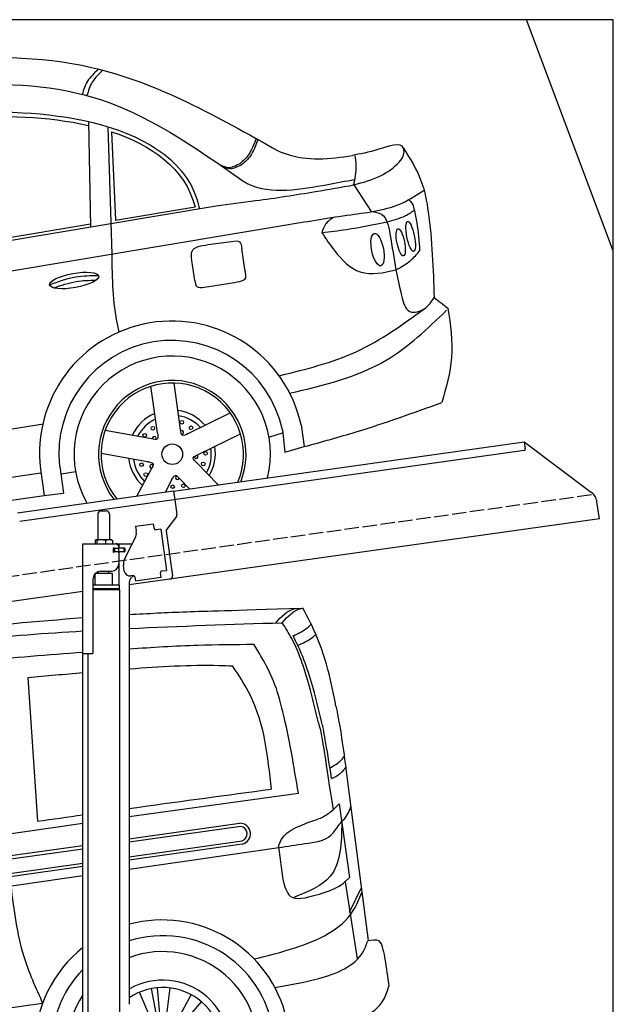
# Model space of a CAD drawing. Extents: x 199 to 6000, y -375 to 5550.
# Tile 4 of 4: x 3446 to 5500, y 2144 to 5550. Entities that reach past the tile are written whole.
import ezdxf

# ---------------------------------------------------------------- set-up
doc = ezdxf.new("R2010")
doc.units = 0
doc.header["$LTSCALE"] = 10
doc.header["$MEASUREMENT"] = 0
doc.linetypes.add('GEN3', pattern=[6.25, 5, -1.25])
doc.layers.get('0').update_dxf_attribs({"linetype": 'CONTINUOUS'})
for name, color, linetype in [('3', 6, 'GEN3'), ('CAR', 1, 'CONTINUOUS'), ('SICHTBARE_KANTEN_DIN_', 7, 'CONTINUOUS')]:
    doc.layers.add(name, color=color, linetype=linetype)
doc.layers.add('AM_0', color=7, linetype='CONTINUOUS', lineweight=30)

# ---------------------------------------------------------------- blocks, each defined once
blk = doc.blocks.new('Car Van')
at = {"layer": 'CAR'}
for p, q in [((23207.8, 5406.7), (23240.7, 4909.2)), ((24309.1, 5080.7), (24384.6, 4496)), ((23558.2, 4925.3), (24143.5, 5006)), ((24263.4, 4948.2), (24285.1, 4968.9)), ((24285.1, 4968.9), (24320.4, 4714.3)), ((21072.7, 4570.5), (23398.2, 4902.5)), ((23558.2, 4847.8), (23940, 4902.1)), ((23944.3, 4890.6), (23558.2, 4836.2)), ((23558.2, 4786), (23949.4, 4841.1)), ((23139.6, 4788.8), (23398.2, 4825.3)), ((23140.9, 4777.5), (23398.2, 4813.7)), ((23949.1, 4829.7), (23558.2, 4774.6)), ((23558.2, 4743.3), (24075.6, 4817.8)), ((24075.3, 4820.4), (24090, 4707.5)), ((23145.9, 4727.9), (23398.2, 4763.5)), ((23398.2, 4752.1), (23146.1, 4716.6)), ((23398.2, 4720.3), (21083.3, 4387.6)), ((24320.4, 4714.3), (24304.8, 4699.4)), ((24305, 4699.5), (24347.2, 4432.9)), ((24320.7, 4594.5), (24360.8, 4677)), ((23659.9, 4202.7), (23635.1, 4330.1)), ((23667.8, 4203.8), (23656.5, 4333.1)), ((23683.7, 4203.6), (23699.6, 4332.3)), ((23644.6, 4198.1), (23593.9, 4317.5)), ((23710.8, 4194.9), (23772.5, 4309)), ((21307.1, 4005.8), (23258.8, 4280)), ((23723.9, 4185.9), (23808.1, 4284.7))]:
    blk.add_line(p, q, dxfattribs=at)
for centre, radius, start, end in [((23941.2, 4865.5), 36.6, 282.4234, 91.9504), ((23940.1, 4865.3), 26, 291.3172, 79.4452), ((23672.7, 4125.7), 441.8, 13.1526, 105.0131), ((23674.7, 4127.6), 385.6, 4.5254, 107.5878), ((23672.7, 4125.7), 441.8, 128.4041, 179.4928), ((23674.4, 4127.8), 330.2, 347.4042, 110.6062), ((23674.7, 4127.6), 385.6, 135.817, 183.3106), ((23674.4, 4127.8), 231.7, 337.9146, 120.1013), ((23674.4, 4127.8), 206, 333.6849, 124.334), ((23674.4, 4127.8), 330.2, 146.7735, 208.5958)]:
    blk.add_arc(centre, radius, start, end, dxfattribs=at)
for points, knots in [([(23558.2, 5624), (23622.5, 5627.8), (23755.4, 5634.6), (23902.4, 5637.9), (24158.6, 5646.3)], [126.567679, 126.567679, 126.567679, 126.567679, 322.989321, 524.252921, 524.252921, 524.252921, 524.252921]), ([(24065, 5594.6), (24084.7, 5616.7), (24105.5, 5640), (24134.4, 5644.9), (24135.9, 5645.2)], [0, 0, 0, 0, 82.821664, 87.569284, 87.569284, 87.569284, 87.569284]), ([(24087.7, 5595.7), (24107.4, 5617.8), (24128.2, 5641.1), (24157.1, 5646), (24158.6, 5646.3)], [0, 0, 0, 0, 82.821664, 87.569284, 87.569284, 87.569284, 87.569284]), ([(24273.4, 5306.8), (24265.1, 5349.5), (24247.1, 5441.3), (24207.5, 5555.5), (24171.2, 5622.9), (24158.6, 5646.3)], [0, 0, 0, 0, 130.437116, 280.491384, 360.077177, 360.077177, 360.077177, 360.077177]), ([(21715.3, 5388.7), (21821.7, 5408.2), (22221.1, 5481.6), (22782.1, 5562.6), (23238.6, 5600.5), (23398.2, 5613.5)], [0, 0, 0, 0, 324.58113, 1218.156854, 1698.657892, 1698.657892, 1698.657892, 1698.657892]), ([(24213.2, 5249), (24204.3, 5287.1), (24188.1, 5356.8), (24159.1, 5454.9), (24126.8, 5533.5), (24099.1, 5577.6), (24087.7, 5595.7)], [0, 0, 0, 0, 117.133269, 214.777276, 306.729603, 370.835152, 370.835152, 370.835152, 370.835152]), ([(24126.6, 5550.6), (24141.5, 5557.6), (24164, 5568.7), (24182.4, 5585.5), (24188.8, 5591.3)], [4.61826, 4.61826, 4.61826, 4.61826, 53.543239, 79.274172, 79.274172, 79.274172, 79.274172]), ([(21770, 5352.1), (21876, 5370.8), (22288.4, 5443.9), (22830.8, 5527.3), (23269.5, 5559.7), (23398.2, 5567.2)], [0, 0, 0, 0, 323.034736, 1256.571869, 1643.446804, 1643.446804, 1643.446804, 1643.446804]), ([(24226.6, 5239.9), (24217.8, 5277.9), (24201.5, 5347.7), (24173.2, 5443.4), (24150.2, 5500), (24125.5, 5551.6)], [0, 0, 0, 0, 117.133269, 214.777276, 299.414803, 299.414803, 299.414803, 299.414803]), ([(24142.3, 5517.9), (24159.4, 5525.5), (24181.6, 5535.3), (24199.7, 5551.3), (24203.9, 5555)], [0, 0, 0, 0, 55.255532, 72.113055, 72.113055, 72.113055, 72.113055]), ([(23558.2, 5505.4), (23637.5, 5510.8), (23781.1, 5519.8), (23924.9, 5520.7), (23989.3, 5521.1)], [58.593241, 58.593241, 58.593241, 58.593241, 296.990423, 490.043419, 490.043419, 490.043419, 490.043419]), ([(24143.5, 5006), (24128.1, 5100), (24106.8, 5230.9), (24063.5, 5388.4), (24024.1, 5464.7), (23998.8, 5505.7), (23989.3, 5521.1)], [0, 0, 0, 0, 285.875803, 397.720054, 488.074442, 542.258477, 542.258477, 542.258477, 542.258477]), ([(21800.2, 5284), (21899.6, 5302.9), (22309.5, 5380.6), (22843.2, 5451.2), (23278.2, 5485), (23398.2, 5493.9)], [0, 0, 0, 0, 303.469527, 1251.67749, 1612.62651, 1612.62651, 1612.62651, 1612.62651]), ([(23558.2, 5436), (23559.3, 5436.1), (23662.9, 5443.9), (23781.8, 5451.6), (23899.6, 5447), (23914.7, 5446.4)], [351.625543, 351.625543, 351.625543, 351.625543, 354.715425, 663.112571, 708.364163, 708.364163, 708.364163, 708.364163]), ([(23914.7, 5446.4), (23936.9, 5413.2), (24021.1, 5286.9), (24037.1, 5133.1), (24048.9, 5019.8)], [0, 0, 0, 0, 118.944476, 451.880379, 451.880379, 451.880379, 451.880379]), ([(24253.1, 5094.1), (24265.4, 5100.4), (24284, 5110.6), (24297.4, 5127), (24302.2, 5132.8)], [6.830989, 6.830989, 6.830989, 6.830989, 47.594512, 69.869885, 69.869885, 69.869885, 69.869885]), ([(24258.9, 5056.6), (24271.3, 5062.8), (24289.8, 5072.8), (24303, 5089.1), (24307.6, 5094.8)], [6.60739, 6.60739, 6.60739, 6.60739, 47.308966, 69.134079, 69.134079, 69.134079, 69.134079]), ([(23558.2, 4953.3), (23569.9, 4954.9), (23733.4, 4977.4), (23896.9, 4999.4), (24048.9, 5019.8)], [320.625992, 320.625992, 320.625992, 320.625992, 355.842082, 815.727995, 815.727995, 815.727995, 815.727995]), ([(24189.8, 4908.7), (24210.3, 4915.3), (24236.6, 4926.8), (24257.8, 4943.2), (24263.4, 4948.2)], [120.92462, 120.92462, 120.92462, 120.92462, 186.01384, 208.055842, 208.055842, 208.055842, 208.055842]), ([(24324.9, 4961), (24324.3, 4958.9), (24318, 4939.6), (24307.2, 4922.6), (24295.1, 4909.1)], [0, 0, 0, 0, 6.616922, 60.689334, 60.689334, 60.689334, 60.689334]), ([(24075.3, 4820.4), (24075.9, 4823.3), (24086, 4871.5), (24139.5, 4890.7), (24189.8, 4908.7)], [0, 0, 0, 0, 8.675218, 146.672245, 146.672245, 146.672245, 146.672245]), ([(24075.6, 4817.8), (24105.2, 4822.6), (24165.2, 4832.4), (24251.8, 4842.4), (24278, 4890.7), (24291.8, 4905.6), (24295.1, 4909.1)], [0, 0, 0, 0, 91.780832, 186.856498, 233.690994, 248.112913, 248.112913, 248.112913, 248.112913]), ([(24293.8, 4906), (24292.4, 4834.9), (24289.8, 4709.8), (24176.7, 4665), (24127.8, 4645.6)], [0, 0, 0, 0, 191.487605, 337.183462, 337.183462, 337.183462, 337.183462]), ([(24090, 4707.5), (24096, 4684.3), (24110.5, 4627.7), (24170.3, 4644.3), (24205.7, 4654.1)], [0, 0, 0, 0, 62.7295, 153.034343, 153.034343, 153.034343, 153.034343]), ([(23148.9, 4684.5), (23159.1, 4602), (23176.5, 4461.6), (23234.7, 4333.1), (23258.8, 4280)], [0, 0, 0, 0, 247.415276, 421.193245, 421.193245, 421.193245, 421.193245]), ([(24205.7, 4654.1), (24233.6, 4661.3), (24266.9, 4674), (24296.7, 4691.8), (24304.8, 4699.4)], [99.88745, 99.88745, 99.88745, 99.88745, 186.01384, 208.055842, 208.055842, 208.055842, 208.055842]), ([(23990.4, 4432.7), (24037.5, 4444.3), (24160.3, 4474.5), (24316.1, 4544.3), (24354.2, 4641), (24362.8, 4663)], [0, 0, 0, 0, 147.745638, 385.655746, 455.431225, 455.431225, 455.431225, 455.431225]), ([(24062.1, 4334.1), (24112.2, 4342.5), (24219.5, 4360.4), (24353.5, 4412.8), (24379, 4482.7), (24383.9, 4495.9)], [0, 0, 0, 0, 155.916097, 334.236733, 375.847406, 375.847406, 375.847406, 375.847406]), ([(24383.9, 4495.9), (24398.1, 4498.8), (24425.1, 4504.2), (24437.3, 4464.1), (24446.1, 4413.1), (24452, 4369.9), (24456.4, 4338.1)], [0, 0, 0, 0, 37.497445, 71.058399, 104.892854, 199.946291, 199.946291, 199.946291, 199.946291]), ([(24059.1, 4158), (24127.2, 4170.2), (24255.8, 4193.4), (24426.9, 4243.1), (24451.3, 4321.8), (24456.4, 4338.1)], [0, 0, 0, 0, 215.148773, 406.414782, 456.433015, 456.433015, 456.433015, 456.433015])]:
    blk.add_open_spline(points, degree=3, knots=knots, dxfattribs=at)
for points in [[(23558.2, 5575.8), (23734.6, 5584.2), (23911.1, 5590), (24087.7, 5595.7)], [(23207.8, 5406.7), (23271.3, 5412.3), (23334.7, 5417.9), (23398.2, 5423.2)], [(24273.4, 5306.8), (24288.8, 5235.6), (24298.9, 5158.2), (24309.1, 5080.7)], [(24213.2, 5249), (24227.8, 5199.2), (24237.3, 5113.3), (24263.6, 4948.4)], [(24226.6, 5239.9), (24226.6, 5239.9), (24240.4, 5168.2), (24257.5, 5056.4)], [(23240.7, 4909.2), (23293.2, 4916.5), (23345.7, 4923.9), (23398.2, 4931.2)]]:
    blk.add_open_spline(points, degree=3, dxfattribs=at)
blk = doc.blocks.new('OG_car_')
at = {"layer": 'CAR'}
for p, q in [((10934.3, 11813.9), (10940.7, 11448.1)), ((11000.7, 11794.7), (11014.4, 11354.7)), ((11013.9, 11778.4), (11027.5, 11472.9)), ((11851.7, 11594.6), (11911.5, 11502)), ((9112.6, 11143.3), (11375, 11522.2)), ((11027.5, 11472.9), (11302.6, 11518.6)), ((10293.8, 11350.4), (10940.4, 11459.8)), ((9097, 11034.4), (11460, 11429.4)), ((11334.7, 11240.4), (11446.2, 11257.4)), ((11252.4, 10747.9), (11229.8, 10909)), ((11172.5, 10736.7), (11149.9, 10897.8)), ((11278.2, 10734.2), (11424.5, 10805.5)), ((9047.7, 10496.3), (10778.3, 10768.1)), ((11669.4, 10764.8), (11680.5, 10689)), ((11151.5, 10716.4), (10991.3, 10744.6)), ((11313.6, 10661.7), (11459.8, 10733)), ((11557.5, 10721.9), (11605.5, 10737.2)), ((11604.5, 10747.3), (11613.4, 10669.9)), ((11137.5, 10636.9), (10977.3, 10665.2)), ((11613.4, 10669.9), (11680.5, 10689)), ((11308.5, 10632.9), (11382, 10556.8)), ((8949.9, 10340.5), (10768.9, 10598.1)), ((10767.7, 10611.4), (10780.6, 10519.5)), ((10834.2, 10620.7), (10847.2, 10527.9)), ((10838.9, 10594.5), (10889.6, 10602.9)), ((11150.3, 10610.6), (11101.2, 10518.4)), ((11221.5, 10572.8), (11200, 10532.2)), ((11250.5, 10576.8), (11283.2, 10542.9)), ((10780.6, 10519.5), (10847.2, 10527.9)), ((8961.5, 10261.9), (10780.6, 10519.5))]:
    blk.add_line(p, q, dxfattribs=at)
for points in [[(11347.8, 11387.7), (11428.8, 11398.7)], [(11474.4, 11301.4), (11464, 11374.8)], [(11301.4, 11263.8), (11291.9, 11333)]]:
    blk.add_lwpolyline(points, dxfattribs=at)
for centre, radius in [((11256.6, 10773.3), 6.24), ((11128.6, 10728.2), 6.24), ((11156.5, 10752.6), 6.24), ((11288.4, 10754.4), 6.24), ((11223.7, 10662.7), 35.6), ((11339.1, 10665.5), 6.24), ((11117.4, 10626.6), 6.24), ((11330.9, 10629.4), 6.24), ((11132, 10592.5), 6.24), ((11262.1, 10553.8), 6.24), ((11225.2, 10550.5), 6.24)]:
    blk.add_circle(centre, radius, dxfattribs=at)
for centre, radius, start, end in [((11222.3, 10665.6), 457.9, 12.5059, 186.7994), ((11222.3, 10665.6), 390.8, 12.0711, 186.5931), ((11223.7, 10662.7), 339.8, 346.0762, 209.7422), ((11223.7, 10662.7), 255.2, 338.1815, 217.56), ((11223.7, 10662.7), 246.4, 337.0074, 218.7217), ((11222.3, 10665.6), 150.4, 113.2061, 155.4784), ((11222.3, 10665.6), 150.4, 40.3017, 82.0784), ((11223.7, 10662.7), 134.9, 115.3994, 152.6006), ((11223.7, 10662.7), 134.9, 43.3994, 80.6006), ((11256.8, 10738.6), 6.24, 260.9317, 129.4993), ((11161.7, 10717.7), 6.24, 332.9317, 201.4993), ((11223.7, 10662.7), 134.9, 331.3994, 8.6006), ((11222.3, 10665.6), 150.4, 329.1395, 9.1668), ((11222.3, 10665.6), 150.4, 186.6108, 227.4374), ((11223.7, 10662.7), 134.9, 187.3994, 224.6006), ((11152.2, 10620.7), 6.24, 44.9317, 273.4993), ((11306.2, 10654.6), 6.24, 188.9317, 57.4993), ((11241.5, 10581.7), 6.24, 116.9317, 345.4993)]:
    blk.add_arc(centre, radius, start, end, dxfattribs=at)
for centre, major_axis, ratio in [((12014, 11395.7), (-9.5, 46.8), 0.270809), ((12048.2, 11416.2), (-10.5, 52), 0.24396), ((11934, 11370.4), (-11.3, 55.9), 0.357468), ((10884.4, 11263.7), (-85, -15.3), 0.28676)]:
    blk.add_ellipse(centre, major_axis=major_axis, ratio=ratio, dxfattribs=at)
for points, knots in [([(8816.8, 11195.3), (8892.2, 11258.3), (9191.3, 11507.9), (9654.4, 11935.4), (10356.6, 12039.9), (11005.2, 12042.8), (11380.3, 11830.4), (11589.7, 11711.8)], [0, 0, 0, 0, 295.781329, 1173.008907, 1815.678816, 2375.144117, 3082.407261, 3082.407261, 3082.407261, 3082.407261]), ([(10967.9, 11993.9), (10953.9, 11981.2), (10927.6, 11957.2), (10917.2, 11923.3), (10912.3, 11907.3)], [0, 0, 0, 0, 55.465249, 104.551692, 104.551692, 104.551692, 104.551692]), ([(10984.5, 11991.1), (10970.5, 11978.4), (10943.9, 11954.2), (10933.6, 11919.8), (10928.7, 11903.4)], [0, 0, 0, 0, 55.465249, 105.719892, 105.719892, 105.719892, 105.719892]), ([(8893.4, 11133.2), (8968.9, 11195.6), (9268.7, 11443.6), (9725.4, 11878.8), (10407.1, 11950.8), (10995.3, 11940.7), (11301.3, 11725.5), (11468, 11608.2)], [0, 0, 0, 0, 295.296594, 1172.524172, 1801.146573, 2298.5446, 2894.096473, 2894.096473, 2894.096473, 2894.096473]), ([(9171.8, 11215.3), (9242.3, 11288.8), (9451.6, 11501), (9882, 11795.9), (10438.1, 11855.7), (10991.9, 11842.1), (11284.7, 11671.6), (11316.9, 11514)], [148.479659, 148.479659, 148.479659, 148.479659, 525.014844, 1042.893127, 1671.515528, 2168.913555, 2670.734847, 2670.734847, 2670.734847, 2670.734847]), ([(10310.1, 11819.3), (10369.5, 11824.7), (10579.9, 11836.1), (10790.9, 11832.3), (10933.6, 11800.1)], [1494.778175, 1494.778175, 1494.778175, 1494.778175, 1671.515528, 2115.219051, 2115.219051, 2115.219051, 2115.219051]), ([(11514.4, 11754.4), (11499.3, 11719.4), (11488, 11694.8), (11468.3, 11676.6), (11458.3, 11668.7)], [24.05924, 24.05924, 24.05924, 24.05924, 62.829177, 105.556963, 105.556963, 105.556963, 105.556963]), ([(11519.8, 11751.1), (11506.4, 11716.4), (11495.1, 11691.8), (11475.5, 11673.6), (11465.4, 11665.7)], [24.05924, 24.05924, 24.05924, 24.05924, 62.829177, 105.556963, 105.556963, 105.556963, 105.556963]), ([(11851.7, 11594.6), (11883.5, 11603), (11941, 11618.2), (11997.9, 11659.5), (12026.1, 11693.9), (12026.9, 11748.8), (11925.6, 11710.5), (11873.8, 11701.3), (11846.8, 11696.5)], [0, 0, 0, 0, 97.805489, 177.165284, 206.061422, 229.826353, 315.98355, 409.428301, 409.428301, 409.428301, 409.428301]), ([(12024, 11720.9), (12047.2, 11683.8), (12089.7, 11615.7), (12121.9, 11438.2), (12126.3, 11303.6), (12129.5, 11204.9)], [0, 0, 0, 0, 130.167139, 238.091854, 534.721906, 534.721906, 534.721906, 534.721906]), ([(11589.7, 11711.8), (11599.2, 11708.1), (11680.9, 11676.6), (11768.3, 11682.6), (11846.8, 11696.5)], [0, 0, 0, 0, 30.423436, 261.612617, 261.612617, 261.612617, 261.612617]), ([(11851.7, 11594.6), (11856, 11616.3), (11862.8, 11650.8), (11857.6, 11685.5), (11855.6, 11698.4)], [0, 0, 0, 0, 65.453165, 104.527796, 104.527796, 104.527796, 104.527796]), ([(11383.8, 11667), (11394.4, 11661.3), (11418.9, 11648.3), (11444, 11661.3), (11458.3, 11668.7)], [0, 0, 0, 0, 34.109629, 78.859414, 78.859414, 78.859414, 78.859414]), ([(11396, 11658.7), (11404.9, 11655.1), (11428.4, 11645.5), (11451.3, 11658), (11465.4, 11665.7)], [0, 0, 0, 0, 27.85627, 72.961665, 72.961665, 72.961665, 72.961665]), ([(11375, 11522.2), (11420.7, 11527.9), (11535.9, 11542.3), (11694.8, 11566.7), (11807.7, 11586.8), (11851.7, 11594.6)], [0, 0, 0, 0, 138.302973, 348.227308, 482.286005, 482.286005, 482.286005, 482.286005]), ([(11468, 11608.2), (11473, 11605.3), (11517.8, 11578.7), (11623.2, 11570.8), (11745.4, 11592.8), (11823.1, 11607.4), (11854.1, 11613.3)], [0, 0, 0, 0, 17.23466, 156.037283, 298.846329, 393.080166, 393.080166, 393.080166, 393.080166]), ([(11460, 11429.4), (11515.3, 11438.6), (11642.4, 11459.9), (11828.5, 11491.4), (11995.1, 11510.2), (12070.8, 11560.4), (12094.7, 11576.2)], [0, 0, 0, 0, 167.746924, 386.004729, 571.147171, 656.318538, 656.318538, 656.318538, 656.318538]), ([(12080.4, 11367.1), (12078.1, 11399.6), (12074.8, 11448.3), (12062.9, 11503.2), (12055.4, 11534), (12044, 11540.6), (12041.1, 11542.3)], [0, 0, 0, 0, 96.776023, 144.888605, 173.519005, 183.532284, 183.532284, 183.532284, 183.532284]), ([(11781.8, 11482.4), (11771.3, 11475.2), (11751.9, 11461.8), (11744.6, 11439.4), (11741.2, 11429)], [0, 0, 0, 0, 36.735472, 68.67794, 68.67794, 68.67794, 68.67794]), ([(11911.5, 11502), (11924.7, 11500.5), (11964.2, 11496), (11980.4, 11401.9), (11990.9, 11339.7), (11997.5, 11300.5)], [0, 0, 0, 0, 37.101644, 111.058079, 237.349009, 237.349009, 237.349009, 237.349009]), ([(11967.3, 11466.2), (11988.7, 11472.1), (12022.2, 11481.4), (12051.3, 11500.2), (12061.8, 11507)], [0, 0, 0, 0, 65.948613, 103.429498, 103.429498, 103.429498, 103.429498]), ([(11741.2, 11429), (11769.7, 11432.6), (11845.5, 11441.9), (11920.5, 11456.9), (11967.3, 11466.2)], [0, 0, 0, 0, 86.088989, 229.237892, 229.237892, 229.237892, 229.237892]), ([(11741.2, 11429), (11755, 11408.3), (11790.1, 11356), (11871.1, 11271.8), (11954.5, 11290.7), (11997.5, 11300.5)], [0, 0, 0, 0, 75.961766, 191.713612, 315.192777, 315.192777, 315.192777, 315.192777]), ([(11291.9, 11333), (11290.2, 11344.8), (11285.5, 11378.8), (11323.1, 11384.2), (11347.8, 11387.7)], [0, 0, 0, 0, 31.956031, 92.134122, 92.134122, 92.134122, 92.134122]), ([(11428.8, 11398.7), (11439.8, 11400.4), (11460.1, 11403.6), (11462.7, 11383.8), (11464, 11374.8)], [0, 0, 0, 0, 27.838797, 51.424401, 51.424401, 51.424401, 51.424401]), ([(11014.4, 11354.7), (11015.4, 11271.5), (11016.6, 11180.6), (11037.8, 11092.9), (11039.6, 11085.5)], [0, 0, 0, 0, 247.621826, 270.632324, 270.632324, 270.632324, 270.632324]), ([(11997.5, 11300.5), (12015.3, 11310.3), (12046.8, 11327.7), (12070.2, 11355.1), (12080.4, 11367.1)], [0, 0, 0, 0, 60.289174, 107.096059, 107.096059, 107.096059, 107.096059]), ([(10799.6, 11249), (10829.3, 11260.1), (10883.6, 11280.3), (10941.4, 11280.8), (10967.6, 11281.1)], [0, 0, 0, 0, 94.349912, 172.189199, 172.189199, 172.189199, 172.189199]), ([(11474.4, 11301.4), (11475.1, 11296.2), (11476.5, 11286.8), (11479.6, 11263.6), (11460.2, 11260), (11446.2, 11257.4)], [0, 0, 0, 0, 16.048997, 29.124231, 63.332197, 63.332197, 63.332197, 63.332197]), ([(11997.5, 11300.5), (12003.3, 11272.6), (12013.1, 11225.8), (12033.6, 11142.7), (12102.2, 11162.2), (12120.6, 11190.9), (12129.5, 11204.9)], [0, 0, 0, 0, 91.025797, 152.84045, 205.774464, 255.795685, 255.795685, 255.795685, 255.795685]), ([(10814.4, 11237.9), (10839.6, 11247.2), (10886.9, 11263.3), (10936.9, 11264.6), (10960.2, 11264.8)], [14.4466, 14.4466, 14.4466, 14.4466, 94.349912, 163.782287, 163.782287, 163.782287, 163.782287]), ([(11301.4, 11263.8), (11302.7, 11255.4), (11305.6, 11237.1), (11324.5, 11239.2), (11334.7, 11240.4)], [0, 0, 0, 0, 22.113432, 48.253957, 48.253957, 48.253957, 48.253957]), ([(11597.5, 10935), (11687.3, 10957.2), (11870.2, 11002.4), (12022.8, 11113.1), (12100.5, 11169.5)], [0, 0, 0, 0, 274.643889, 559.701014, 559.701014, 559.701014, 559.701014]), ([(11628.7, 10873.4), (11746, 10901.1), (11953.7, 10950), (12106.4, 11097), (12172.9, 11160.9)], [0, 0, 0, 0, 353.602957, 625.476809, 625.476809, 625.476809, 625.476809]), ([(12177.5, 11167.8), (12185.7, 11110.6), (12201.4, 11000.2), (12170.8, 10893.1), (12156, 10841.4)], [0, 0, 0, 0, 171.084077, 330.351162, 330.351162, 330.351162, 330.351162]), ([(11680.5, 10689), (11740.6, 10705.6), (11901.2, 10749.8), (12058, 10806.2), (12156, 10841.4)], [0, 0, 0, 0, 187.082033, 499.522468, 499.522468, 499.522468, 499.522468]), ([(11172.5, 10736.7), (11174.1, 10727.9), (11177.3, 10710.5), (11160.1, 10714.4), (11151.5, 10716.4)], [0, 0, 0, 0, 20.917619, 41.566155, 41.566155, 41.566155, 41.566155]), ([(11278.2, 10734.2), (11270.4, 10730), (11254.8, 10721.6), (11253.2, 10739.2), (11252.4, 10747.9)], [0, 0, 0, 0, 20.917619, 41.566155, 41.566155, 41.566155, 41.566155]), ([(11308.5, 10632.9), (11302.1, 10639), (11289.3, 10651.3), (11305.5, 10658.2), (11313.6, 10661.7)], [0, 0, 0, 0, 20.917619, 41.566155, 41.566155, 41.566155, 41.566155]), ([(11137.5, 10636.9), (11146.3, 10635.7), (11163.9, 10633.3), (11154.8, 10618.2), (11150.3, 10610.6)], [0, 0, 0, 0, 20.917619, 41.566155, 41.566155, 41.566155, 41.566155]), ([(11221.5, 10572.8), (11225.4, 10580.8), (11233.1, 10596.8), (11244.7, 10583.4), (11250.5, 10576.8)], [0, 0, 0, 0, 20.917619, 41.566155, 41.566155, 41.566155, 41.566155])]:
    blk.add_open_spline(points, degree=3, knots=knots, dxfattribs=at)
for points in [[(11013.9, 11778.4), (11149.7, 11732.1), (11268.7, 11652.4), (11302.6, 11518.6)], [(12129.5, 11204.9), (12145.5, 11192.5), (12161.5, 11180.2), (12177.5, 11167.8)]]:
    blk.add_open_spline(points, degree=3, dxfattribs=at)

msp = doc.modelspace()

# ---------------------------------------------------------------- linework, layer by layer
for p, q in [((5499.5, 4750), (5199.5, 5550)), ((3978.5, 3919.4), (5191.6, 4089.9)), ((5191.6, 4089.9), (5195.1, 4065.1)), ((5191.6, 4089.9), (5423.5, 3915.1)), ((5190.8, 4059.5), (3979.7, 3889.3)), ((3438.7, 3844.5), (3978.4, 3920.4)), ((3978.4, 3920.4), (3982.7, 3889.7)), ((3979.7, 3889.3), (3446, 3814.3)), ((3982.7, 3889.7), (3989.8, 3839.3)), ((3726.7, 3850.6), (3746.7, 3850.6)), ((5451.2, 3823.4), (5443, 3882.1)), ((3716.7, 3840.6), (3716.7, 3750.6)), ((3756.7, 3840.6), (3756.7, 3750.6)), ((5451.2, 3823.4), (3824.7, 3594.8)), ((3987.9, 3831.9), (3954.5, 3787.7)), ((3846.7, 3797.9), (3909, 3806.6)), ((3846.7, 3797.9), (3848.9, 3782)), ((3849.5, 3777.8), (3848.9, 3782)), ((3911.3, 3790.8), (3909, 3806.6)), ((3911.3, 3790.8), (3911.4, 3789.8)), ((3917.1, 3785.6), (3918, 3785.7)), ((3933.9, 3787.9), (3918, 3785.7)), ((3933.9, 3787.9), (3953.9, 3645.3)), ((3706.8, 3748.2), (3706.8, 3737.6)), ((3727.5, 3750.6), (3709.5, 3750.6)), ((3712.5, 3748.2), (3712.5, 3737.6)), ((3754.5, 3750.6), (3727.5, 3750.6)), ((3742.5, 3748.2), (3742.5, 3737.6)), ((3764.2, 3750.6), (3754.5, 3750.6)), ((3766.6, 3748.2), (3766.6, 3737.6)), ((3808.5, 3683.5), (3846, 3757.1)), ((3952.6, 3780.3), (3974.3, 3626)), ((3664.7, 3737.6), (3836.1, 3737.6)), ((3664.7, 3357.6), (3664.7, 3737.6)), ((3773.4, 3721.6), (3769.7, 3721.6)), ((3770.7, 3711.8), (3770.7, 3719)), ((3773.4, 3721.6), (3785.7, 3721.6)), ((3773.7, 3721.6), (3773.7, 3709.6)), ((3787.7, 3721.6), (3785.7, 3721.6)), ((3787.7, 3721.6), (3788.7, 3721.6)), ((3788.7, 3727.6), (3788.7, 3724.6)), ((3789.4, 3721.6), (3788.7, 3721.6)), ((3788.7, 3709.6), (3788.7, 3721.6)), ((3807, 3721.6), (3789.4, 3721.6)), ((3789.7, 3722.1), (3789.7, 3737.6)), ((3808.7, 3722.1), (3789.7, 3722.1)), ((3807, 3721.6), (3807.7, 3721.6)), ((3807.7, 3709.6), (3807.7, 3721.6)), ((3809.7, 3721.1), (3809.7, 3710.1)), ((3807.7, 3709.6), (3769.8, 3709.6)), ((3785.7, 3709.1), (3773.4, 3709.1)), ((3788.7, 3706.1), (3788.7, 3667.6)), ((3789.7, 3594.7), (3789.7, 3709.1)), ((3808.7, 3709.1), (3789.7, 3709.1)), ((3807.8, 3643), (3805.1, 3662.8)), ((3938.1, 3643.1), (3953.9, 3645.3)), ((3700.7, 3360.6), (3700.7, 3617.6)), ((3766.7, 3634.6), (3706.7, 3633.9)), ((3706.7, 3594.7), (3706.7, 3633.9)), ((3718.7, 3634), (3718.7, 3641.6)), ((3725.7, 3642.6), (3763.7, 3642.6)), ((3754.7, 3634.5), (3754.7, 3642.6)), ((3766.7, 3594.6), (3766.7, 3634.6)), ((3838.4, 3627.1), (3830.4, 3625.9)), ((3844, 3622.8), (3846.1, 3607.9)), ((3935.2, 3620.5), (3846.1, 3607.9)), ((3932.8, 3637.3), (3933, 3636.3)), ((3935.2, 3620.5), (3933, 3636.3)), ((3938.1, 3643.1), (3937.1, 3643)), ((3791.7, 3594.6), (3700.7, 3594.6)), ((3791.7, 3581.4), (3700.7, 3581.4)), ((3788.7, 3579.6), (3700.7, 3579.6)), ((3791.7, 3577.9), (3700.7, 3577.9)), ((3788.7, 3579.6), (3791.7, 3581.4)), ((3788.7, 3579.6), (3791.7, 3577.9)), ((3789.7, 3579.1), (3789.7, 3580.2)), ((3791.7, 3581.4), (3791.7, 3594.6)), ((3791.7, 3577.9), (3791.8, 1671.7)), ((3824.7, 3602.6), (3824.7, 2144.3)), ((3664.7, 3572.4), (960, 3192.2)), ((3664.7, 1587.6), (3664.7, 3357.6)), ((3664.7, 3357.6), (3697.7, 3357.6)), ((3681.7, 3357.6), (3681.8, 1671.6))]:
    msp.add_line(p, q)
msp.add_polyline3d([(3844, 3622.8, 0), (3844, 3622.8, 0), (3844, 3622.8, 0), (3844, 3622.8, 0), (3844, 3622.8, 0), (3844, 3622.8, 0), (3844, 3622.8, 0), (3844, 3622.9, 0), (3844, 3622.9, 0), (3844, 3622.9, 0), (3844, 3622.9, 0), (3844, 3622.9, 0), (3844, 3622.9, 0), (3844, 3622.9, 0), (3844, 3622.9, 0), (3844, 3622.9, 0), (3844, 3622.9, 0), (3844, 3622.9, 0), (3844, 3622.9, 0), (3844, 3622.9, 0), (3844, 3623, 0), (3844, 3623, 0), (3844, 3623, 0), (3844, 3623, 0), (3844, 3623, 0), (3844, 3623, 0), (3844, 3623, 0), (3844, 3623, 0), (3844, 3623, 0), (3844, 3623, 0), (3844, 3623, 0), (3844, 3623, 0), (3844, 3623, 0), (3844, 3623.1, 0), (3844, 3623.1, 0), (3844, 3623.1, 0), (3844, 3623.1, 0), (3843.9, 3623.1, 0), (3843.9, 3623.1, 0), (3843.9, 3623.1, 0), (3843.9, 3623.1, 0), (3843.9, 3623.1, 0), (3843.9, 3623.1, 0), (3843.9, 3623.1, 0), (3843.9, 3623.1, 0), (3843.9, 3623.1, 0), (3843.9, 3623.2, 0), (3843.9, 3623.2, 0), (3843.9, 3623.2, 0), (3843.9, 3623.2, 0), (3843.9, 3623.2, 0), (3843.9, 3623.2, 0), (3843.9, 3623.2, 0), (3843.9, 3623.2, 0), (3843.9, 3623.2, 0), (3843.9, 3623.2, 0), (3843.9, 3623.2, 0), (3843.9, 3623.2, 0), (3843.9, 3623.2, 0), (3843.9, 3623.3, 0), (3843.9, 3623.3, 0), (3843.9, 3623.3, 0), (3843.9, 3623.3, 0), (3843.9, 3623.3, 0), (3843.9, 3623.3, 0), (3843.9, 3623.3, 0), (3843.9, 3623.3, 0), (3843.9, 3623.3, 0), (3843.9, 3623.3, 0), (3843.9, 3623.3, 0), (3843.9, 3623.3, 0), (3843.9, 3623.3, 0), (3843.9, 3623.4, 0), (3843.9, 3623.4, 0), (3843.9, 3623.4, 0), (3843.9, 3623.4, 0), (3843.9, 3623.4, 0), (3843.9, 3623.4, 0), (3843.9, 3623.4, 0), (3843.9, 3623.4, 0), (3843.9, 3623.4, 0), (3843.9, 3623.4, 0), (3843.9, 3623.4, 0), (3843.9, 3623.4, 0), (3843.9, 3623.4, 0), (3843.9, 3623.5, 0), (3843.9, 3623.5, 0), (3843.9, 3623.5, 0), (3843.9, 3623.5, 0), (3843.9, 3623.5, 0), (3843.9, 3623.5, 0), (3843.8, 3623.5, 0), (3843.8, 3623.5, 0), (3843.8, 3623.5, 0), (3843.8, 3623.5, 0), (3843.8, 3623.5, 0), (3843.8, 3623.5, 0), (3843.8, 3623.5, 0), (3843.8, 3623.6, 0), (3843.8, 3623.6, 0), (3843.8, 3623.6, 0), (3843.8, 3623.6, 0), (3843.8, 3623.6, 0), (3843.8, 3623.6, 0), (3843.8, 3623.6, 0), (3843.8, 3623.6, 0), (3843.8, 3623.6, 0), (3843.8, 3623.6, 0), (3843.8, 3623.6, 0), (3843.8, 3623.6, 0), (3843.8, 3623.6, 0), (3843.8, 3623.7, 0), (3843.8, 3623.7, 0), (3843.8, 3623.7, 0), (3843.8, 3623.7, 0), (3843.8, 3623.7, 0), (3843.8, 3623.7, 0), (3843.8, 3623.7, 0), (3843.8, 3623.7, 0), (3843.8, 3623.7, 0), (3843.8, 3623.7, 0), (3843.8, 3623.7, 0), (3843.8, 3623.7, 0), (3843.8, 3623.7, 0), (3843.8, 3623.8, 0), (3843.8, 3623.8, 0), (3843.8, 3623.8, 0), (3843.8, 3623.8, 0)])
for centre, radius, start, end in [((5190.1, 4064.4), 5, 278, 8), ((5393.5, 3875.2), 50, 8, 53), ((3726.7, 3840.6), 10, 90, 180), ((3746.7, 3840.6), 10, 0, 90), ((3979.9, 3837.9), 10, 323, 8), ((3916.4, 3790.5), 5, 188, 278), ((3962.5, 3781.7), 10, 143, 188), ((3715.2, 3743.1), 9.81, 138.3564, 148.753), ((3710, 3747.9), 2.75, 100.7661, 142.4343), ((3709.6, 3748.5), 2.09, 44.8448, 91.5619), ((3705.5, 3744.1), 8.11, 30.3376, 47.0532), ((3727.4, 3703.3), 47.4, 71.4743, 108.3354), ((3754.5, 3719.3), 31.3, 67.162, 112.72), ((3761.2, 3745.2), 6.2, 28.4134, 60.7068), ((3814.8, 3773), 35, 333, 8), ((3770.7, 3721.6), 1, 48.5904, 221.4096), ((3767.7, 3719), 3, 0, 41.4096), ((3773.4, 3724.6), 3, 228.5904, 270), ((3778.7, 3727.6), 10, 0, 90), ((3785.7, 3724.6), 3, 270, 0), ((3808.7, 3721.1), 1, 0, 90), ((3770.7, 3709.1), 1, 138.5904, 311.4096), ((3767.7, 3711.8), 3, 318.5904, 0), ((3773.4, 3706.1), 3, 90, 131.4096), ((3785.7, 3706.1), 3, 0, 90), ((3839.7, 3667.6), 35, 153, 188), ((3808.7, 3710.1), 1, 270, 0), ((3763.7, 3667.6), 25, 270, 0), ((3725.7, 3617.6), 25, 90, 180), ((3827.6, 3645.7), 20, 188, 278), ((3849.7, 3602.6), 25, 108.6472, 180), ((3839, 3622.1), 5, 19.537, 98), ((3937.8, 3638), 5, 98, 188), ((3964.4, 3624.6), 10, 278, 8), ((3697.7, 3360.6), 3, 270, 0)]:
    msp.add_arc(centre, radius, start, end)
at = {"layer": '3'}
msp.add_line((423.4, 3204.7), (5430.8, 3908.4), dxfattribs=at)
at = {"layer": 'SICHTBARE_KANTEN_DIN_'}
for p, q in [((5499.5, 5550), (199.5, 5550)), ((5499.5, -250), (5499.5, 5550))]:
    msp.add_line(p, q, dxfattribs=at)

# ---------------------------------------------------------------- block references
at = {"layer": 'AM_0'}
for name, p in [('OG_car_', (-7249.9, -6615.8)), ('Car Van', (-19733.5, -2131.5))]:
    msp.add_blockref(name, p, dxfattribs=at)

doc.saveas('drawing.dxf')
